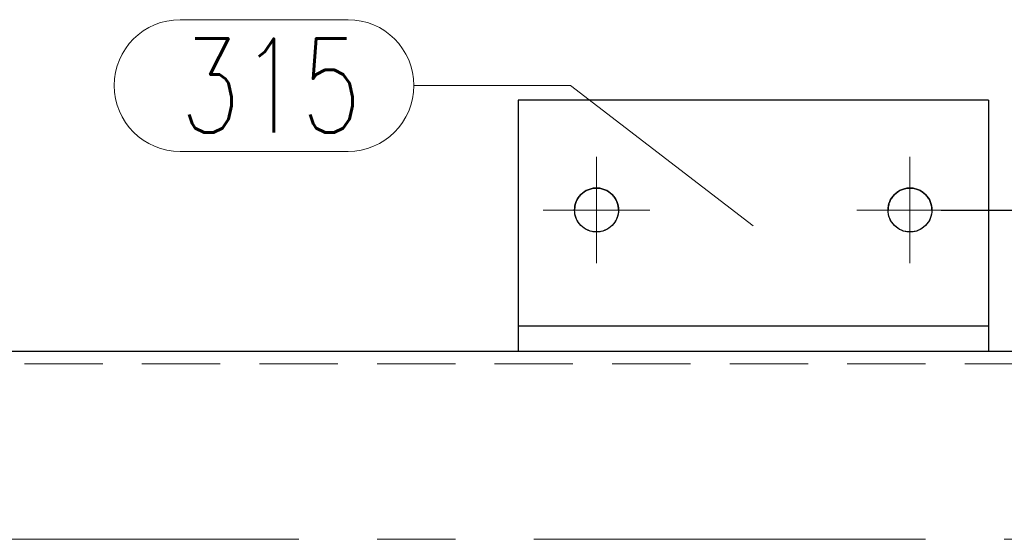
# Model space of a CAD drawing. Header units: millimetres. Extents: x -122 to 731, y 8645 to 9314.
# Tile 20 of 40: x 101 to 132, y 9134 to 9150. Entities that reach past the tile are written whole.
import ezdxf

# ---------------------------------------------------------------- set-up
doc = ezdxf.new("R2010")
doc.units = ezdxf.units.MM
doc.header["$LTSCALE"] = 10
doc.linetypes.add('HIDDEN', pattern=[0.375, 0.25, -0.125])
doc.linetypes.add('MITTE', pattern=[2, 1.25, -0.25, 0.25, -0.25])
doc.layers.get('Defpoints').update_dxf_attribs({"color": 1})
for name, color, linetype, lineweight in [('PS_DIM', 4, 'Continuous', 13), ('PS_Hidden', 2, 'HIDDEN', 9), ('PS_Mid', 5, 'MITTE', 15), ('PS_Pos', 1, 'Continuous', 15), ('PS_Shape', 161, 'Continuous', 30), ('PS_SOLID', 7, 'Continuous', 30)]:
    doc.layers.add(name, color=color, linetype=linetype, lineweight=lineweight)
doc.styles.add('simplex', font='simplex.shx', dxfattribs={"width": 0.75})
doc.dimstyles.new('1_10_SC', dxfattribs={"dimtxt": 2, "dimasz": 1, "dimexe": 1, "dimexo": 1, "dimgap": 1, "dimtad": 1, "dimdec": 0, "dimlfac": 10, "dimtxsty": 'simplex', "dimblk": 'dimznak', "dimcen": 2, "dimclrd": 256, "dimclre": 256, "dimclrt": 3, "dimadec": 1, "dimazin": 0, "dimtfac": 1, "dimtdec": 0, "dimtix": 1, "dimtmove": 2, "dimatfit": 3, "dimldrblk": 'dim-grot', "dimfxl": 1, "dimarcsym": 0})

# ---------------------------------------------------------------- blocks, each defined once
blk = doc.blocks.new('dimznak')
at = {"color": 0}
for points in [[(0, 2), (0, -2)], [(-2, 0), (2, 0)]]:
    blk.add_lwpolyline(points, dxfattribs=at)
at = {"color": 2}
blk.add_lwpolyline([(1, 1), (-1, -1)], dxfattribs=at)
blk = doc.blocks.new('*D173')
at = {"layer": 'Defpoints', "color": 0, "transparency": 16777216}
for p in [(129.454, 9144.326), (136.662, 9144.326), (133.887, 9139.826)]:
    blk.add_point(p, dxfattribs=at)
at = {"layer": 'PS_DIM', "lineweight": -2, "transparency": 16777216}
for p, q in [((130.454, 9144.326), (137.662, 9144.326)), ((136.662, 9140.826), (136.662, 9143.326)), ((134.887, 9139.826), (137.662, 9139.826))]:
    blk.add_line(p, q, dxfattribs=at)
for p, rotation in [((136.662, 9144.326), 90), ((136.662, 9139.826), 270)]:
    blk.add_blockref('dimznak', p, dxfattribs=dict(at, rotation=rotation))
at = {"layer": 'PS_DIM', "color": 3, "transparency": 16777216, "insert": (134.662, 9142.076), "char_height": 2, "attachment_point": 5, "rotation": 90, "style": 'simplex'}
blk.add_mtext('45', dxfattribs=at)
blk = doc.blocks.new('dim-grot')
blk.add_hatch(color=256).paths.add_polyline_path([(0, 0), (-2, 0.5), (-2, -0.5)])
blk.add_lwpolyline([(0, 0), (-2, 0.5), (-2, -0.5), (0, 0)])
blk = doc.blocks.new('*X390')
at = {"layer": 'PS_Hidden', "color": 2, "linetype": 'HIDDEN'}
for p, q in [((118.754, 9144.326), (118.754, 9144.309)), ((118.754, 9144.326), (118.754, 9144.326)), ((118.754, 9144.309), (118.755, 9144.291)), ((118.755, 9144.291), (118.756, 9144.274)), ((118.756, 9144.274), (118.758, 9144.257)), ((118.758, 9144.257), (118.759, 9144.24)), ((118.759, 9144.24), (118.762, 9144.223)), ((118.762, 9144.223), (118.765, 9144.206)), ((118.765, 9144.206), (118.768, 9144.189)), ((118.768, 9144.189), (118.771, 9144.172)), ((118.771, 9144.172), (118.775, 9144.156)), ((118.775, 9144.156), (118.78, 9144.139)), ((118.78, 9144.139), (118.784, 9144.123)), ((118.784, 9144.123), (118.79, 9144.106)), ((118.79, 9144.106), (118.795, 9144.09)), ((120.113, 9144.09), (120.119, 9144.106)), ((120.119, 9144.106), (120.124, 9144.123)), ((120.124, 9144.123), (120.129, 9144.139)), ((120.129, 9144.139), (120.133, 9144.156)), ((120.133, 9144.156), (120.137, 9144.172)), ((120.137, 9144.172), (120.141, 9144.189)), ((120.141, 9144.189), (120.144, 9144.206)), ((120.144, 9144.206), (120.147, 9144.223)), ((120.147, 9144.223), (120.149, 9144.24)), ((120.149, 9144.24), (120.151, 9144.257)), ((120.151, 9144.257), (120.152, 9144.274)), ((120.152, 9144.274), (120.153, 9144.291)), ((120.153, 9144.291), (120.154, 9144.309)), ((120.154, 9144.309), (120.154, 9144.326)), ((120.154, 9144.326), (120.154, 9144.326)), ((120.154, 9144.326), (120.154, 9144.326)), ((128.754, 9144.326), (128.754, 9144.309)), ((128.754, 9144.326), (128.754, 9144.326)), ((128.754, 9144.309), (128.755, 9144.291)), ((128.755, 9144.291), (128.756, 9144.274)), ((128.756, 9144.274), (128.758, 9144.257)), ((128.758, 9144.257), (128.759, 9144.24)), ((128.759, 9144.24), (128.762, 9144.223)), ((128.762, 9144.223), (128.765, 9144.206)), ((128.765, 9144.206), (128.768, 9144.189)), ((128.768, 9144.189), (128.771, 9144.172)), ((128.771, 9144.172), (128.775, 9144.156)), ((128.775, 9144.156), (128.78, 9144.139)), ((128.78, 9144.139), (128.784, 9144.123)), ((128.784, 9144.123), (128.79, 9144.106)), ((128.79, 9144.106), (128.795, 9144.09)), ((130.113, 9144.09), (130.119, 9144.106)), ((130.119, 9144.106), (130.124, 9144.123)), ((130.124, 9144.123), (130.129, 9144.139)), ((130.129, 9144.139), (130.133, 9144.156)), ((130.133, 9144.156), (130.137, 9144.172)), ((130.137, 9144.172), (130.141, 9144.189)), ((130.141, 9144.189), (130.144, 9144.206)), ((130.144, 9144.206), (130.147, 9144.223)), ((130.147, 9144.223), (130.149, 9144.24)), ((130.149, 9144.24), (130.151, 9144.257)), ((130.151, 9144.257), (130.152, 9144.274)), ((130.152, 9144.274), (130.153, 9144.291)), ((130.153, 9144.291), (130.154, 9144.309)), ((130.154, 9144.309), (130.154, 9144.326)), ((130.154, 9144.326), (130.154, 9144.326)), ((130.154, 9144.326), (130.154, 9144.326)), ((118.795, 9144.09), (118.801, 9144.074)), ((118.801, 9144.074), (118.807, 9144.058)), ((118.807, 9144.058), (118.814, 9144.042)), ((118.814, 9144.042), (118.821, 9144.027)), ((118.821, 9144.027), (118.829, 9144.011)), ((118.829, 9144.011), (118.837, 9143.996)), ((118.837, 9143.996), (118.845, 9143.981)), ((118.845, 9143.981), (118.854, 9143.966)), ((118.854, 9143.966), (118.863, 9143.951)), ((118.863, 9143.951), (118.872, 9143.937)), ((118.872, 9143.937), (118.882, 9143.923)), ((118.882, 9143.923), (118.892, 9143.909)), ((118.892, 9143.909), (118.902, 9143.895)), ((118.902, 9143.895), (118.913, 9143.882)), ((118.913, 9143.882), (118.924, 9143.869)), ((118.924, 9143.869), (118.936, 9143.856)), ((118.936, 9143.856), (118.947, 9143.843)), ((118.947, 9143.843), (118.959, 9143.831)), ((118.959, 9143.831), (118.972, 9143.819)), ((118.972, 9143.819), (118.984, 9143.807)), ((118.984, 9143.807), (118.997, 9143.796)), ((118.997, 9143.796), (119.01, 9143.785)), ((119.898, 9143.785), (119.911, 9143.796)), ((119.911, 9143.796), (119.924, 9143.807)), ((119.924, 9143.807), (119.937, 9143.819)), ((119.937, 9143.819), (119.949, 9143.831)), ((119.949, 9143.831), (119.961, 9143.843)), ((119.961, 9143.843), (119.973, 9143.856)), ((119.973, 9143.856), (119.984, 9143.869)), ((119.984, 9143.869), (119.995, 9143.882)), ((119.995, 9143.882), (120.006, 9143.895)), ((120.006, 9143.895), (120.016, 9143.909)), ((120.016, 9143.909), (120.027, 9143.923)), ((120.027, 9143.923), (120.036, 9143.937)), ((120.036, 9143.937), (120.046, 9143.951)), ((120.046, 9143.951), (120.055, 9143.966)), ((120.055, 9143.966), (120.063, 9143.981)), ((120.063, 9143.981), (120.072, 9143.996)), ((120.072, 9143.996), (120.079, 9144.011)), ((120.079, 9144.011), (120.087, 9144.027)), ((120.087, 9144.027), (120.094, 9144.042)), ((120.094, 9144.042), (120.101, 9144.058)), ((120.101, 9144.058), (120.107, 9144.074)), ((120.107, 9144.074), (120.113, 9144.09)), ((128.795, 9144.09), (128.801, 9144.074)), ((128.801, 9144.074), (128.807, 9144.058)), ((128.807, 9144.058), (128.814, 9144.042)), ((128.814, 9144.042), (128.821, 9144.027)), ((128.821, 9144.027), (128.829, 9144.011)), ((128.829, 9144.011), (128.837, 9143.996)), ((128.837, 9143.996), (128.845, 9143.981)), ((128.845, 9143.981), (128.854, 9143.966)), ((128.854, 9143.966), (128.863, 9143.951)), ((128.863, 9143.951), (128.872, 9143.937)), ((128.872, 9143.937), (128.882, 9143.923)), ((128.882, 9143.923), (128.892, 9143.909)), ((128.892, 9143.909), (128.902, 9143.895)), ((128.902, 9143.895), (128.913, 9143.882)), ((128.913, 9143.882), (128.924, 9143.869)), ((128.924, 9143.869), (128.936, 9143.856)), ((128.936, 9143.856), (128.947, 9143.843)), ((128.947, 9143.843), (128.959, 9143.831)), ((128.959, 9143.831), (128.972, 9143.819)), ((128.972, 9143.819), (128.984, 9143.807)), ((128.984, 9143.807), (128.997, 9143.796)), ((128.997, 9143.796), (129.01, 9143.785)), ((129.898, 9143.785), (129.911, 9143.796)), ((129.911, 9143.796), (129.924, 9143.807)), ((129.924, 9143.807), (129.937, 9143.819)), ((129.937, 9143.819), (129.949, 9143.831)), ((129.949, 9143.831), (129.961, 9143.843)), ((129.961, 9143.843), (129.973, 9143.856)), ((129.973, 9143.856), (129.984, 9143.869)), ((129.984, 9143.869), (129.995, 9143.882)), ((129.995, 9143.882), (130.006, 9143.895)), ((130.006, 9143.895), (130.016, 9143.909)), ((130.016, 9143.909), (130.027, 9143.923)), ((130.027, 9143.923), (130.036, 9143.937)), ((130.036, 9143.937), (130.046, 9143.951)), ((130.046, 9143.951), (130.055, 9143.966)), ((130.055, 9143.966), (130.063, 9143.981)), ((130.063, 9143.981), (130.072, 9143.996)), ((130.072, 9143.996), (130.079, 9144.011)), ((130.079, 9144.011), (130.087, 9144.027)), ((130.087, 9144.027), (130.094, 9144.042)), ((130.094, 9144.042), (130.101, 9144.058)), ((130.101, 9144.058), (130.107, 9144.074)), ((130.107, 9144.074), (130.113, 9144.09)), ((119.01, 9143.785), (119.024, 9143.774)), ((119.024, 9143.774), (119.037, 9143.764)), ((119.037, 9143.764), (119.051, 9143.753)), ((119.051, 9143.753), (119.065, 9143.744)), ((119.065, 9143.744), (119.08, 9143.734)), ((119.08, 9143.734), (119.094, 9143.725)), ((119.094, 9143.725), (119.109, 9143.717)), ((119.109, 9143.717), (119.124, 9143.708)), ((119.124, 9143.708), (119.139, 9143.701)), ((119.139, 9143.701), (119.155, 9143.693)), ((119.155, 9143.693), (119.171, 9143.686)), ((119.171, 9143.686), (119.186, 9143.679)), ((119.186, 9143.679), (119.202, 9143.673)), ((119.202, 9143.673), (119.218, 9143.667)), ((119.218, 9143.667), (119.235, 9143.661)), ((119.235, 9143.661), (119.251, 9143.656)), ((119.251, 9143.656), (119.268, 9143.651)), ((119.268, 9143.651), (119.284, 9143.647)), ((119.284, 9143.647), (119.301, 9143.643)), ((119.301, 9143.643), (119.318, 9143.639)), ((119.318, 9143.639), (119.335, 9143.636)), ((119.335, 9143.636), (119.351, 9143.633)), ((119.351, 9143.633), (119.369, 9143.631)), ((119.369, 9143.631), (119.386, 9143.629)), ((119.386, 9143.629), (119.403, 9143.628)), ((119.403, 9143.628), (119.42, 9143.627)), ((119.42, 9143.627), (119.437, 9143.626)), ((119.437, 9143.626), (119.454, 9143.626)), ((119.454, 9143.626), (119.471, 9143.626)), ((119.454, 9143.626), (119.454, 9143.626)), ((119.471, 9143.626), (119.489, 9143.627)), ((119.489, 9143.627), (119.506, 9143.628)), ((119.506, 9143.628), (119.523, 9143.629)), ((119.523, 9143.629), (119.54, 9143.631)), ((119.54, 9143.631), (119.557, 9143.633)), ((119.557, 9143.633), (119.574, 9143.636)), ((119.574, 9143.636), (119.591, 9143.639)), ((119.591, 9143.639), (119.608, 9143.643)), ((119.608, 9143.643), (119.624, 9143.647)), ((119.624, 9143.647), (119.641, 9143.651)), ((119.641, 9143.651), (119.657, 9143.656)), ((119.657, 9143.656), (119.674, 9143.661)), ((119.674, 9143.661), (119.69, 9143.667)), ((119.69, 9143.667), (119.706, 9143.673)), ((119.706, 9143.673), (119.722, 9143.679)), ((119.722, 9143.679), (119.738, 9143.686)), ((119.738, 9143.686), (119.753, 9143.693)), ((119.753, 9143.693), (119.769, 9143.701)), ((119.769, 9143.701), (119.784, 9143.708)), ((119.784, 9143.708), (119.799, 9143.717)), ((119.799, 9143.717), (119.814, 9143.725)), ((119.814, 9143.725), (119.829, 9143.734)), ((119.829, 9143.734), (119.843, 9143.744)), ((119.843, 9143.744), (119.857, 9143.753)), ((119.857, 9143.753), (119.871, 9143.764)), ((119.871, 9143.764), (119.885, 9143.774)), ((119.885, 9143.774), (119.898, 9143.785)), ((129.01, 9143.785), (129.024, 9143.774)), ((129.024, 9143.774), (129.037, 9143.764)), ((129.037, 9143.764), (129.051, 9143.753)), ((129.051, 9143.753), (129.065, 9143.744)), ((129.065, 9143.744), (129.08, 9143.734)), ((129.08, 9143.734), (129.094, 9143.725)), ((129.094, 9143.725), (129.109, 9143.717)), ((129.109, 9143.717), (129.124, 9143.708)), ((129.124, 9143.708), (129.139, 9143.701)), ((129.139, 9143.701), (129.155, 9143.693)), ((129.155, 9143.693), (129.171, 9143.686)), ((129.171, 9143.686), (129.186, 9143.679)), ((129.186, 9143.679), (129.202, 9143.673)), ((129.202, 9143.673), (129.218, 9143.667)), ((129.218, 9143.667), (129.235, 9143.661)), ((129.235, 9143.661), (129.251, 9143.656)), ((129.251, 9143.656), (129.268, 9143.651)), ((129.268, 9143.651), (129.284, 9143.647)), ((129.284, 9143.647), (129.301, 9143.643)), ((129.301, 9143.643), (129.318, 9143.639)), ((129.318, 9143.639), (129.335, 9143.636)), ((129.335, 9143.636), (129.351, 9143.633)), ((129.351, 9143.633), (129.369, 9143.631)), ((129.369, 9143.631), (129.386, 9143.629)), ((129.386, 9143.629), (129.403, 9143.628)), ((129.403, 9143.628), (129.42, 9143.627)), ((129.42, 9143.627), (129.437, 9143.626)), ((129.437, 9143.626), (129.454, 9143.626)), ((129.454, 9143.626), (129.471, 9143.626)), ((129.454, 9143.626), (129.454, 9143.626)), ((129.471, 9143.626), (129.489, 9143.627)), ((129.489, 9143.627), (129.506, 9143.628)), ((129.506, 9143.628), (129.523, 9143.629)), ((129.523, 9143.629), (129.54, 9143.631)), ((129.54, 9143.631), (129.557, 9143.633)), ((129.557, 9143.633), (129.574, 9143.636)), ((129.574, 9143.636), (129.591, 9143.639)), ((129.591, 9143.639), (129.608, 9143.643)), ((129.608, 9143.643), (129.624, 9143.647)), ((129.624, 9143.647), (129.641, 9143.651)), ((129.641, 9143.651), (129.657, 9143.656)), ((129.657, 9143.656), (129.674, 9143.661)), ((129.674, 9143.661), (129.69, 9143.667)), ((129.69, 9143.667), (129.706, 9143.673)), ((129.706, 9143.673), (129.722, 9143.679)), ((129.722, 9143.679), (129.738, 9143.686)), ((129.738, 9143.686), (129.753, 9143.693)), ((129.753, 9143.693), (129.769, 9143.701)), ((129.769, 9143.701), (129.784, 9143.708)), ((129.784, 9143.708), (129.799, 9143.717)), ((129.799, 9143.717), (129.814, 9143.725)), ((129.814, 9143.725), (129.829, 9143.734)), ((129.829, 9143.734), (129.843, 9143.744)), ((129.843, 9143.744), (129.857, 9143.753)), ((129.857, 9143.753), (129.871, 9143.764)), ((129.871, 9143.764), (129.885, 9143.774)), ((129.885, 9143.774), (129.898, 9143.785)), ((131.954, 9139.826), (116.954, 9139.826)), ((116.954, 9139.826), (116.954, 9139.826)), ((131.954, 9139.826), (131.954, 9139.826)), ((97.454, 9139.426), (151.454, 9139.426))]:
    blk.add_line(p, q, dxfattribs=at)
at = {"layer": 'PS_Mid', "color": 5, "linetype": 'MITTE'}
for p, q in [((119.454, 9146.026), (119.454, 9142.626)), ((129.454, 9146.026), (129.454, 9142.626)), ((121.154, 9144.326), (117.754, 9144.326)), ((131.154, 9144.326), (127.754, 9144.326)), ((97.454, 9133.826), (151.454, 9133.826))]:
    blk.add_line(p, q, dxfattribs=at)
at = {"layer": 'PS_SOLID', "color": 7, "linetype": 'Continuous'}
for p, q in [((116.954, 9147.826), (116.954, 9140.626)), ((131.954, 9147.826), (116.954, 9147.826)), ((131.954, 9147.826), (131.954, 9140.626)), ((118.872, 9144.715), (118.913, 9144.77)), ((118.892, 9144.743), (118.872, 9144.715)), ((118.913, 9144.77), (118.892, 9144.743)), ((118.913, 9144.77), (118.959, 9144.821)), ((118.936, 9144.796), (118.913, 9144.77)), ((118.959, 9144.821), (118.936, 9144.796)), ((118.959, 9144.821), (119.01, 9144.867)), ((118.984, 9144.844), (118.959, 9144.821)), ((119.01, 9144.867), (118.984, 9144.844)), ((119.01, 9144.867), (119.065, 9144.908)), ((119.037, 9144.888), (119.01, 9144.867)), ((119.065, 9144.908), (119.037, 9144.888)), ((119.065, 9144.908), (119.124, 9144.943)), ((119.094, 9144.926), (119.065, 9144.908)), ((119.124, 9144.943), (119.094, 9144.926)), ((119.124, 9144.943), (119.186, 9144.973)), ((119.155, 9144.959), (119.124, 9144.943)), ((119.186, 9144.973), (119.155, 9144.959)), ((119.186, 9144.973), (119.251, 9144.996)), ((119.218, 9144.985), (119.186, 9144.973)), ((119.251, 9144.996), (119.218, 9144.985)), ((119.251, 9144.996), (119.318, 9145.012)), ((119.284, 9145.005), (119.251, 9144.996)), ((119.318, 9145.012), (119.284, 9145.005)), ((119.318, 9145.012), (119.386, 9145.022)), ((119.351, 9145.018), (119.318, 9145.012)), ((119.386, 9145.022), (119.351, 9145.018)), ((119.386, 9145.022), (119.454, 9145.026)), ((119.42, 9145.025), (119.386, 9145.022)), ((119.454, 9145.026), (119.42, 9145.025)), ((119.489, 9145.025), (119.454, 9145.026)), ((119.454, 9145.026), (119.523, 9145.022)), ((119.454, 9145.026), (119.454, 9145.026)), ((119.523, 9145.022), (119.489, 9145.025)), ((119.557, 9145.018), (119.523, 9145.022)), ((119.523, 9145.022), (119.591, 9145.012)), ((119.591, 9145.012), (119.557, 9145.018)), ((119.624, 9145.005), (119.591, 9145.012)), ((119.591, 9145.012), (119.657, 9144.996)), ((119.657, 9144.996), (119.624, 9145.005)), ((119.69, 9144.985), (119.657, 9144.996)), ((119.657, 9144.996), (119.722, 9144.973)), ((119.722, 9144.973), (119.69, 9144.985)), ((119.753, 9144.959), (119.722, 9144.973)), ((119.722, 9144.973), (119.784, 9144.943)), ((119.784, 9144.943), (119.753, 9144.959)), ((119.814, 9144.926), (119.784, 9144.943)), ((119.784, 9144.943), (119.843, 9144.908)), ((119.843, 9144.908), (119.814, 9144.926)), ((119.871, 9144.888), (119.843, 9144.908)), ((119.843, 9144.908), (119.898, 9144.867)), ((119.898, 9144.867), (119.871, 9144.888)), ((119.924, 9144.844), (119.898, 9144.867)), ((119.898, 9144.867), (119.949, 9144.821)), ((119.949, 9144.821), (119.924, 9144.844)), ((119.973, 9144.796), (119.949, 9144.821)), ((119.949, 9144.821), (119.995, 9144.77)), ((119.995, 9144.77), (119.973, 9144.796)), ((120.016, 9144.743), (119.995, 9144.77)), ((119.995, 9144.77), (120.036, 9144.715)), ((120.036, 9144.715), (120.016, 9144.743)), ((128.872, 9144.715), (128.913, 9144.77)), ((128.892, 9144.743), (128.872, 9144.715)), ((128.913, 9144.77), (128.892, 9144.743)), ((128.913, 9144.77), (128.959, 9144.821)), ((128.936, 9144.796), (128.913, 9144.77)), ((128.959, 9144.821), (128.936, 9144.796)), ((128.959, 9144.821), (129.01, 9144.867)), ((128.984, 9144.844), (128.959, 9144.821)), ((129.01, 9144.867), (128.984, 9144.844)), ((129.01, 9144.867), (129.065, 9144.908)), ((129.037, 9144.888), (129.01, 9144.867)), ((129.065, 9144.908), (129.037, 9144.888)), ((129.065, 9144.908), (129.124, 9144.943)), ((129.094, 9144.926), (129.065, 9144.908)), ((129.124, 9144.943), (129.094, 9144.926)), ((129.124, 9144.943), (129.186, 9144.973)), ((129.155, 9144.959), (129.124, 9144.943)), ((129.186, 9144.973), (129.155, 9144.959)), ((129.186, 9144.973), (129.251, 9144.996)), ((129.218, 9144.985), (129.186, 9144.973)), ((129.251, 9144.996), (129.218, 9144.985)), ((129.251, 9144.996), (129.318, 9145.012)), ((129.284, 9145.005), (129.251, 9144.996)), ((129.318, 9145.012), (129.284, 9145.005)), ((129.318, 9145.012), (129.386, 9145.022)), ((129.351, 9145.018), (129.318, 9145.012)), ((129.386, 9145.022), (129.351, 9145.018)), ((129.386, 9145.022), (129.454, 9145.026)), ((129.42, 9145.025), (129.386, 9145.022)), ((129.454, 9145.026), (129.42, 9145.025)), ((129.489, 9145.025), (129.454, 9145.026)), ((129.454, 9145.026), (129.523, 9145.022)), ((129.454, 9145.026), (129.454, 9145.026)), ((129.523, 9145.022), (129.489, 9145.025)), ((129.557, 9145.018), (129.523, 9145.022)), ((129.523, 9145.022), (129.591, 9145.012)), ((129.591, 9145.012), (129.557, 9145.018)), ((129.624, 9145.005), (129.591, 9145.012)), ((129.591, 9145.012), (129.657, 9144.996)), ((129.657, 9144.996), (129.624, 9145.005)), ((129.69, 9144.985), (129.657, 9144.996)), ((129.657, 9144.996), (129.722, 9144.973)), ((129.722, 9144.973), (129.69, 9144.985)), ((129.753, 9144.959), (129.722, 9144.973)), ((129.722, 9144.973), (129.784, 9144.943)), ((129.784, 9144.943), (129.753, 9144.959)), ((129.814, 9144.926), (129.784, 9144.943)), ((129.784, 9144.943), (129.843, 9144.908)), ((129.843, 9144.908), (129.814, 9144.926)), ((129.871, 9144.888), (129.843, 9144.908)), ((129.843, 9144.908), (129.898, 9144.867)), ((129.898, 9144.867), (129.871, 9144.888)), ((129.924, 9144.844), (129.898, 9144.867)), ((129.898, 9144.867), (129.949, 9144.821)), ((129.949, 9144.821), (129.924, 9144.844)), ((129.973, 9144.796), (129.949, 9144.821)), ((129.949, 9144.821), (129.995, 9144.77)), ((129.995, 9144.77), (129.973, 9144.796)), ((130.016, 9144.743), (129.995, 9144.77)), ((129.995, 9144.77), (130.036, 9144.715)), ((130.036, 9144.715), (130.016, 9144.743)), ((118.758, 9144.394), (118.768, 9144.462)), ((118.762, 9144.429), (118.758, 9144.394)), ((118.768, 9144.462), (118.762, 9144.429)), ((118.768, 9144.462), (118.784, 9144.529)), ((118.775, 9144.496), (118.768, 9144.462)), ((118.784, 9144.529), (118.775, 9144.496)), ((118.784, 9144.529), (118.807, 9144.594)), ((118.795, 9144.562), (118.784, 9144.529)), ((118.807, 9144.594), (118.795, 9144.562)), ((118.807, 9144.594), (118.837, 9144.656)), ((118.821, 9144.625), (118.807, 9144.594)), ((118.837, 9144.656), (118.821, 9144.625)), ((118.837, 9144.656), (118.872, 9144.715)), ((118.854, 9144.686), (118.837, 9144.656)), ((118.872, 9144.715), (118.854, 9144.686)), ((120.055, 9144.686), (120.036, 9144.715)), ((120.036, 9144.715), (120.072, 9144.656)), ((120.072, 9144.656), (120.055, 9144.686)), ((120.087, 9144.625), (120.072, 9144.656)), ((120.072, 9144.656), (120.101, 9144.594)), ((120.101, 9144.594), (120.087, 9144.625)), ((120.113, 9144.562), (120.101, 9144.594)), ((120.101, 9144.594), (120.124, 9144.529)), ((120.124, 9144.529), (120.113, 9144.562)), ((120.133, 9144.496), (120.124, 9144.529)), ((120.124, 9144.529), (120.141, 9144.462)), ((120.141, 9144.462), (120.133, 9144.496)), ((120.147, 9144.429), (120.141, 9144.462)), ((120.141, 9144.462), (120.151, 9144.394)), ((120.151, 9144.394), (120.147, 9144.429)), ((128.758, 9144.394), (128.768, 9144.462)), ((128.762, 9144.429), (128.758, 9144.394)), ((128.768, 9144.462), (128.762, 9144.429)), ((128.768, 9144.462), (128.784, 9144.529)), ((128.775, 9144.496), (128.768, 9144.462)), ((128.784, 9144.529), (128.775, 9144.496)), ((128.784, 9144.529), (128.807, 9144.594)), ((128.795, 9144.562), (128.784, 9144.529)), ((128.807, 9144.594), (128.795, 9144.562)), ((128.807, 9144.594), (128.837, 9144.656)), ((128.821, 9144.625), (128.807, 9144.594)), ((128.837, 9144.656), (128.821, 9144.625)), ((128.837, 9144.656), (128.872, 9144.715)), ((128.854, 9144.686), (128.837, 9144.656)), ((128.872, 9144.715), (128.854, 9144.686)), ((130.055, 9144.686), (130.036, 9144.715)), ((130.036, 9144.715), (130.072, 9144.656)), ((130.072, 9144.656), (130.055, 9144.686)), ((130.087, 9144.625), (130.072, 9144.656)), ((130.072, 9144.656), (130.101, 9144.594)), ((130.101, 9144.594), (130.087, 9144.625)), ((130.113, 9144.562), (130.101, 9144.594)), ((130.101, 9144.594), (130.124, 9144.529)), ((130.124, 9144.529), (130.113, 9144.562)), ((130.133, 9144.496), (130.124, 9144.529)), ((130.124, 9144.529), (130.141, 9144.462)), ((130.141, 9144.462), (130.133, 9144.496)), ((130.147, 9144.429), (130.141, 9144.462)), ((130.141, 9144.462), (130.151, 9144.394)), ((130.151, 9144.394), (130.147, 9144.429)), ((118.754, 9144.326), (118.758, 9144.394)), ((118.755, 9144.36), (118.754, 9144.326)), ((118.758, 9144.257), (118.754, 9144.326)), ((118.758, 9144.394), (118.755, 9144.36)), ((118.768, 9144.189), (118.758, 9144.257)), ((118.784, 9144.123), (118.768, 9144.189)), ((118.807, 9144.058), (118.784, 9144.123)), ((120.124, 9144.123), (120.101, 9144.058)), ((120.141, 9144.189), (120.124, 9144.123)), ((120.151, 9144.257), (120.141, 9144.189)), ((120.153, 9144.36), (120.151, 9144.394)), ((120.151, 9144.394), (120.154, 9144.326)), ((120.154, 9144.326), (120.151, 9144.257)), ((120.154, 9144.326), (120.153, 9144.36)), ((128.754, 9144.326), (128.758, 9144.394)), ((128.755, 9144.36), (128.754, 9144.326)), ((128.754, 9144.326), (128.754, 9144.326)), ((128.758, 9144.257), (128.754, 9144.326)), ((128.758, 9144.394), (128.755, 9144.36)), ((128.768, 9144.189), (128.758, 9144.257)), ((128.784, 9144.123), (128.768, 9144.189)), ((128.807, 9144.058), (128.784, 9144.123)), ((130.124, 9144.123), (130.101, 9144.058)), ((130.141, 9144.189), (130.124, 9144.123)), ((130.151, 9144.257), (130.141, 9144.189)), ((130.153, 9144.36), (130.151, 9144.394)), ((130.151, 9144.394), (130.154, 9144.326)), ((130.154, 9144.326), (130.151, 9144.257)), ((130.154, 9144.326), (130.153, 9144.36)), ((118.837, 9143.996), (118.807, 9144.058)), ((118.872, 9143.937), (118.837, 9143.996)), ((118.913, 9143.882), (118.872, 9143.937)), ((118.959, 9143.831), (118.913, 9143.882)), ((119.01, 9143.785), (118.959, 9143.831)), ((119.949, 9143.831), (119.898, 9143.785)), ((119.995, 9143.882), (119.949, 9143.831)), ((120.036, 9143.937), (119.995, 9143.882)), ((120.072, 9143.996), (120.036, 9143.937)), ((120.101, 9144.058), (120.072, 9143.996)), ((128.837, 9143.996), (128.807, 9144.058)), ((128.872, 9143.937), (128.837, 9143.996)), ((128.913, 9143.882), (128.872, 9143.937)), ((128.959, 9143.831), (128.913, 9143.882)), ((129.01, 9143.785), (128.959, 9143.831)), ((129.949, 9143.831), (129.898, 9143.785)), ((129.995, 9143.882), (129.949, 9143.831)), ((130.036, 9143.937), (129.995, 9143.882)), ((130.072, 9143.996), (130.036, 9143.937)), ((130.101, 9144.058), (130.072, 9143.996)), ((119.065, 9143.744), (119.01, 9143.785)), ((119.124, 9143.708), (119.065, 9143.744)), ((119.186, 9143.679), (119.124, 9143.708)), ((119.251, 9143.656), (119.186, 9143.679)), ((119.318, 9143.639), (119.251, 9143.656)), ((119.386, 9143.629), (119.318, 9143.639)), ((119.454, 9143.626), (119.386, 9143.629)), ((119.523, 9143.629), (119.454, 9143.626)), ((119.591, 9143.639), (119.523, 9143.629)), ((119.657, 9143.656), (119.591, 9143.639)), ((119.722, 9143.679), (119.657, 9143.656)), ((119.784, 9143.708), (119.722, 9143.679)), ((119.843, 9143.744), (119.784, 9143.708)), ((119.898, 9143.785), (119.843, 9143.744)), ((129.065, 9143.744), (129.01, 9143.785)), ((129.124, 9143.708), (129.065, 9143.744)), ((129.186, 9143.679), (129.124, 9143.708)), ((129.251, 9143.656), (129.186, 9143.679)), ((129.318, 9143.639), (129.251, 9143.656)), ((129.386, 9143.629), (129.318, 9143.639)), ((129.454, 9143.626), (129.386, 9143.629)), ((129.523, 9143.629), (129.454, 9143.626)), ((129.591, 9143.639), (129.523, 9143.629)), ((129.657, 9143.656), (129.591, 9143.639)), ((129.722, 9143.679), (129.657, 9143.656)), ((129.784, 9143.708), (129.722, 9143.679)), ((129.843, 9143.744), (129.784, 9143.708)), ((129.898, 9143.785), (129.843, 9143.744)), ((116.954, 9140.626), (116.954, 9139.826)), ((131.954, 9140.626), (116.954, 9140.626)), ((131.954, 9140.626), (131.954, 9139.826)), ((97.454, 9139.826), (151.454, 9139.826))]:
    blk.add_line(p, q, dxfattribs=at)
blk = doc.blocks.new('*X403')
at = {"color": 1}
for p, q in [((106.171, 9150.395), (111.528, 9150.395)), ((113.628, 9148.295), (118.628, 9148.295)), ((124.454, 9143.826), (118.628, 9148.295)), ((106.171, 9146.195), (111.528, 9146.195))]:
    blk.add_line(p, q, dxfattribs=at)
for centre, start, end in [((106.171, 9148.295), 90, 270), ((111.528, 9148.295), 270, 90)]:
    blk.add_arc(centre, 2.1, start, end, dxfattribs=at)
at = {"color": 2, "style": 'simplex', "width": 0.75}
blk.add_text('315', height=3, dxfattribs=at).set_placement((106.171, 9146.795))

msp = doc.modelspace()

# ---------------------------------------------------------------- block references
at = {"layer": 'PS_Pos'}
msp.add_blockref('*X403', (0, 0), dxfattribs=at)
at = {"layer": 'PS_Shape', "color": 232}
msp.add_blockref('*X390', (0, 0), dxfattribs=at)

# ---------------------------------------------------------------- dimensions: what is measured, and where the dimension line sits
at = {"layer": 'PS_DIM'}
dim = msp.add_linear_dim(base=(136.662, 9144.326), p1=(133.887, 9139.826), p2=(129.454, 9144.326), angle=90, dimstyle='1_10_SC', dxfattribs=at)
dim.commit()
dim.dimension.update_dxf_attribs({"geometry": '*D173', "text_midpoint": (134.662, 9142.076)})

doc.saveas('drawing.dxf')
